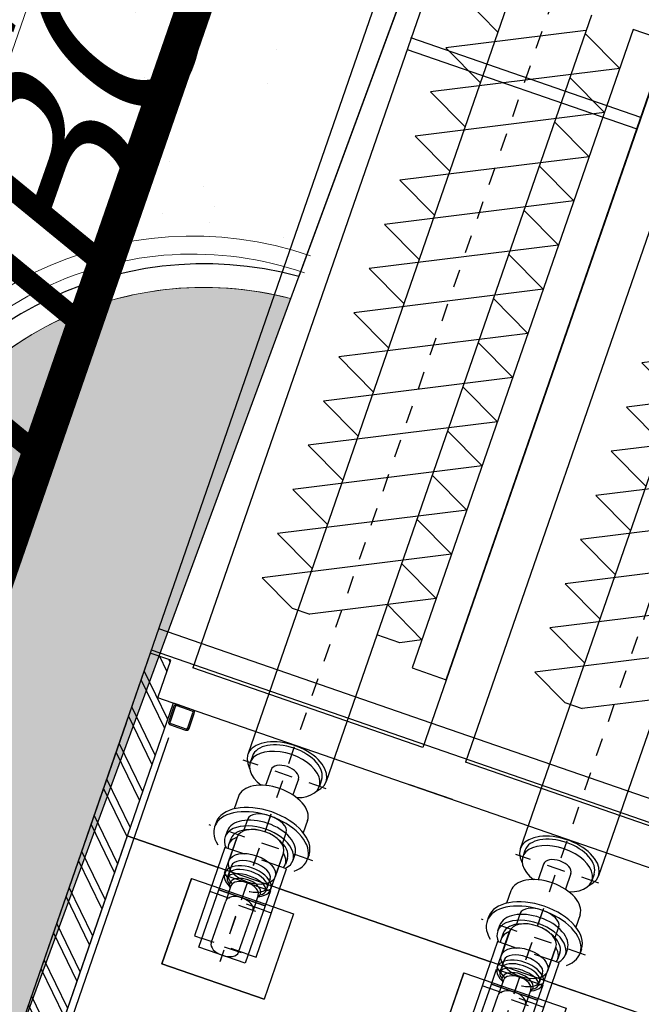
# Model space of a CAD drawing. Header units: metres. Extents: x 128615 to 129083, y 455669 to 456034.
# Tile 133 of 158: x 128834.44 to 128837.89, y 455865.96 to 455871.42. Entities that reach past the tile are written whole.
import ezdxf
from ezdxf.lldxf.tags import DXFTag

# ---------------------------------------------------------------- set-up
doc = ezdxf.new("R2010")
doc.units = ezdxf.units.M
for name, pattern in [('DASHED', [19.049999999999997, 12.7, -6.35]), ('Tauw_Center2', [6.4990000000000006, 4, -0.833, 0.833, -0.833]), ('Tauw_HIDDEN3', [2.8, 2, -0.8])]:
    doc.linetypes.add(name, pattern=pattern)
for name, color, linetype, lineweight in [('B-CO-BC-BETONVORM-G', 50, 'Continuous', 18), ('B-XX-GR-HAAG-G', 90, 'GR-HAAG1', 13), ('B-XX-VH-BESTRATING-V', 1, 'Continuous', 18), ('B-XX-VH-VERHARDING-V', 1, 'Continuous', 18), ('X-XX-AL-T25', 7, 'Continuous', 25)]:
    doc.layers.add(name, color=color, linetype=linetype, lineweight=lineweight)
for name, color, linetype in [('B-XX-GR-GRAS-G', 90, 'Continuous'), ('B-XX-GR-KRUIDEN-G', 98, 'Continuous'), ('B-XX-KL-ELEKTRA-G_HDSR', 190, 'HDSR_Elektra'), ('B-XX-OG-BEBOUWING-G', 1, 'Continuous'), ('B-XX-RI-AWZI_PROCESLEIDING-T25_HDSR', 7, 'Continuous'), ('B-XX-VH-KANTVERHARDING-G', 60, 'Continuous'), ('ME_N_A_EB00----aandrijving~-_-----', 135, 'Continuous'), ('ME_N_A_EB00----vijzel~-_-----', 135, 'Continuous'), ('ME_N_H_EB00----aandrijving~-_-----', 135, 'Tauw_HIDDEN3'), ('ME_N_N_-B00----aandrijving~C_-----', 135, 'Tauw_Center2'), ('ME_N_N_-B00----vijzel~C_-----', 135, 'Tauw_Center2'), ('ZU_N_D_EB00--F-METSELWERK~-_-----', 7, 'Continuous')]:
    doc.layers.add(name, color=color, linetype=linetype)
doc.styles.get("Standard").update_dxf_attribs({"font": 'arial.ttf'})
doc.styles.add('tcb_isocp', font='tcb_isocp.shx')
doc.linetypes.add('GR-HAAG1', pattern='A,6,[176,NLCS.SHX,S=0.125,R=0,X=0,Y=0],-2', length=8)
tags = doc.linetypes.add('HDSR_Elektra', pattern='A,25,-2,["E",Standard,S=1.5,R=0,X=0,Y=-0.75],-4', length=31).pattern_tags.tags
tags[6] = DXFTag(74, 10)

# ---------------------------------------------------------------- blocks, each defined once
blk = doc.blocks.new('A$C5FFD7D3A')
at = {"layer": 'ME_N_A_EB00----aandrijving~-_-----'}
for p, q in [((-378.0176240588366, -1688.697448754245), (-237.2719112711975, -1688.697448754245)), ((217.3434344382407, -1643.459353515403), (-301.5297674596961, -1643.459353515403)), ((-301.5297674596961, -1643.459353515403), (-301.5297674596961, -1688.697448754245)), ((-156.4222888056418, -1688.697448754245), (-67.48578113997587, -1688.697448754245)), ((-156.4222888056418, -1960.126020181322), (-156.4222888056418, -1688.697448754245)), ((-67.48578113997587, -1688.697448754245), (-67.48578113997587, -1960.126020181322)), ((-67.48578113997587, -1688.697448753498), (269.8317897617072, -1688.697448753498)), ((-67.48578113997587, -1960.12602018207), (-67.48578113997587, -1688.697448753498)), ((-42.13162010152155, -1688.697448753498), (-42.09316651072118, -1643.459353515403)), ((217.3434344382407, -1688.697448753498), (217.3434344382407, -1643.459353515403)), ((269.8317897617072, -1688.697448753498), (269.8317897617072, -1960.12602018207)), ((-492.0225533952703, -1711.316496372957), (-421.0362957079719, -1711.316496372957)), ((-218.0267259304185, -1711.316496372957), (-166.5310254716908, -1711.316496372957)), ((-492.0225533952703, -1937.506972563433), (-421.0362957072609, -1937.506972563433)), ((-378.0176240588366, -1960.126020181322), (-237.2719112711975, -1960.126020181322)), ((-301.5297674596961, -1960.126020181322), (-301.5297674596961, -2005.364115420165)), ((-218.0267259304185, -1937.506972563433), (-166.5310254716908, -1937.506972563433)), ((-67.48578113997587, -1960.126020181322), (-156.4222888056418, -1960.126020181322)), ((269.8317897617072, -1960.12602018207), (-67.48578113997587, -1960.12602018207)), ((-42.13162010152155, -1960.12602018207), (-42.09316651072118, -2005.364115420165)), ((217.3434344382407, -2005.364115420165), (217.3434344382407, -1960.12602018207)), ((-301.5297674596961, -2005.364115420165), (217.3434344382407, -2005.364115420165))]:
    blk.add_line(p, q, dxfattribs=at)
for centre, major_axis, ratio in [((-378.0176240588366, -1824.411734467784), (0, -135.7142857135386), 0.573437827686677), ((-492.0225533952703, -1824.411734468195), (0, -113.0952380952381), 0.4919922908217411), ((-218.0267259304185, -1824.411734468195), (0, -113.0952380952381), 0.4919922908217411), ((-166.5310254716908, -1824.411734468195), (0, -113.0952380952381), 0.4919922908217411)]:
    blk.add_ellipse(centre, major_axis=major_axis, ratio=ratio, start_param=3.141592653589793, end_param=6.283185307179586, dxfattribs=at)
blk.add_ellipse((-237.2719112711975, -1824.411734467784), major_axis=(0, 135.714285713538), ratio=0.5734378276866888, dxfattribs=at)
at = {"layer": 'ME_N_A_EB00----aandrijving~-_-----', "extrusion": (0, 0, -1)}
for major_axis, ratio, start_param, end_param in [((1.517552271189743e-11, 113.0952380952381), 0.4919922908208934, -2.726707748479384e-13, 0.1826891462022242), ((-1.573135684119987e-11, 113.0952380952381), 0.4919922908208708, 2.958903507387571, 3.141592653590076)]:
    blk.add_ellipse((-166.5310254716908, -1824.411734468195), major_axis=major_axis, ratio=ratio, start_param=start_param, end_param=end_param, dxfattribs=at)
at = {"layer": 'ME_N_A_EB00----vijzel~-_-----'}
for p, q in [((-5223.65541774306, -1594.602210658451), (-5103.125608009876, -1349.411734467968)), ((-5103.125608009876, -1349.411734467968), (-4636.128190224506, -2299.411734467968)), ((-4964.257270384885, -1594.602210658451), (-4843.727460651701, -1349.411734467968)), ((-4843.727460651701, -1349.411734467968), (-4376.730042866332, -2299.411734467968)), ((-4704.859123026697, -1594.602210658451), (-4584.329313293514, -1349.411734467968)), ((-4584.329313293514, -1349.411734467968), (-4117.331895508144, -2299.41173446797)), ((-4445.460975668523, -1594.602210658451), (-4324.93116593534, -1349.411734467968)), ((-4324.93116593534, -1349.411734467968), (-3857.933748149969, -2299.41173446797)), ((-4186.062828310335, -1594.602210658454), (-4065.533018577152, -1349.411734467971)), ((-4065.533018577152, -1349.411734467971), (-3598.535600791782, -2299.411734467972)), ((-3926.664680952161, -1594.602210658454), (-3806.134871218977, -1349.411734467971)), ((-3806.134871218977, -1349.411734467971), (-3339.137453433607, -2299.411734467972)), ((-3667.266533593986, -1594.602210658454), (-3546.736723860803, -1349.411734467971)), ((-3546.736723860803, -1349.411734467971), (-3079.739306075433, -2299.411734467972)), ((-3407.868386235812, -1594.602210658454), (-3287.338576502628, -1349.411734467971)), ((-3287.338576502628, -1349.411734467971), (-2820.341158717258, -2299.411734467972)), ((-3148.470238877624, -1594.602210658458), (-3027.940429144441, -1349.411734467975)), ((-3027.940429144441, -1349.411734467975), (-2560.943011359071, -2299.411734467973)), ((-2889.07209151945, -1594.602210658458), (-2768.542281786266, -1349.411734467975)), ((-2768.542281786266, -1349.411734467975), (-2301.544864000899, -2299.411734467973)), ((-2629.673944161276, -1594.602210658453), (-2509.144134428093, -1349.41173446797)), ((-2509.144134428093, -1349.41173446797), (-2042.146716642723, -2299.41173446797)), ((-2370.275796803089, -1594.602210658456), (-2249.745987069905, -1349.411734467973)), ((-2249.745987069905, -1349.411734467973), (-1782.748569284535, -2299.411734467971)), ((-2110.877649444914, -1594.602210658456), (-1990.347839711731, -1349.411734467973)), ((-1990.347839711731, -1349.411734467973), (-1678.349093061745, -1984.102201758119)), ((-1869.818029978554, -1594.602210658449), (-1747.222791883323, -1349.41173446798)), ((-1747.222791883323, -1349.41173446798), (-1691.96180524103, -1459.933707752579)), ((-1691.96180524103, -1459.933707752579), (-1691.96180524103, -1594.602210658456)), ((-415.4295346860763, -1550.98294676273), (-390.761819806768, -1550.98294676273)), ((-5331.714444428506, -1594.602210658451), (-830.1898692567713, -1594.602210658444)), ((-5241.238253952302, -1596.139493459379), (-4895.526337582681, -2299.411734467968)), ((-830.1898692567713, -1620.766294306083), (-792.2566484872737, -1620.766294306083)), ((-592.4913488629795, -1621.248708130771), (-520.2862921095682, -1621.248708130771)), ((-390.761819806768, -1625.356812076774), (-356.3940225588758, -1625.356812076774)), ((-164.6547730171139, -1688.697448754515), (-377.9018956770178, -1688.697448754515)), ((-356.3940225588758, -1657.373211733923), (-321.5395914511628, -1657.373211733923)), ((-164.6547730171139, -1688.697448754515), (-146.2232511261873, -1711.316496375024)), ((-792.2566484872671, -1744.079807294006), (-699.4690377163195, -1743.85573421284)), ((-110.3466191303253, -1743.597393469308), (-21.41011146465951, -1743.597393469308)), ((223.7561200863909, -1743.597393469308), (-21.41011146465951, -1743.597393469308)), ((-792.2566484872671, -1904.743661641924), (-699.524456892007, -1904.743661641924)), ((-110.3466191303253, -1904.261247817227), (-21.41011146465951, -1904.261247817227)), ((223.7561200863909, -1904.261247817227), (-21.41011146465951, -1904.261247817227)), ((-164.6547730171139, -1960.126020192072), (-377.9018956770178, -1960.126020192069)), ((-164.6547730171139, -1960.126020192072), (-146.2232511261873, -1937.506972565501)), ((-1678.349093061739, -2087.034751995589), (-1678.349093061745, -1984.102201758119)), ((-356.3940225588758, -1990.485429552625), (-321.5395914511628, -1990.967843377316)), ((-5331.714444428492, -2054.221258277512), (-830.1898692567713, -2054.221258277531)), ((-5195.060421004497, -2299.41173446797), (-5072.465182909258, -2054.221258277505)), ((-4895.526337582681, -2299.411734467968), (-4774.99652784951, -2054.221258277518)), ((-4636.128190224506, -2299.411734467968), (-4515.598380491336, -2054.221258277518)), ((-4376.730042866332, -2299.411734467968), (-4256.200233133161, -2054.221258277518)), ((-4117.331895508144, -2299.41173446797), (-3996.802085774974, -2054.221258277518)), ((-3857.933748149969, -2299.41173446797), (-3737.403938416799, -2054.221258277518)), ((-3598.535600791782, -2299.411734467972), (-3478.005791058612, -2054.221258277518)), ((-3339.137453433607, -2299.411734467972), (-3218.607643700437, -2054.221258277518)), ((-3079.739306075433, -2299.411734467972), (-2959.209496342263, -2054.221258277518)), ((-2820.341158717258, -2299.411734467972), (-2699.811348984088, -2054.221258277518)), ((-2560.943011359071, -2299.411734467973), (-2440.413201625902, -2054.221258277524)), ((-2301.544864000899, -2299.411734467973), (-2181.015054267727, -2054.221258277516)), ((-2042.146716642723, -2299.41173446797), (-1921.616906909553, -2054.221258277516)), ((-830.1898692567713, -2027.092346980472), (-792.2566484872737, -2027.092346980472)), ((-592.4913488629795, -2027.574760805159), (-519.6694701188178, -2027.574760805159)), ((-390.761819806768, -2023.466656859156), (-356.3940225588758, -2023.466656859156)), ((-1782.748569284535, -2299.411734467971), (-1678.349093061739, -2087.034751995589)), ((-415.4295346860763, -2096.875694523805), (-390.761819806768, -2096.875694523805))]:
    blk.add_line(p, q, dxfattribs=at)
for centre, major_axis, ratio, start_param, end_param in [((-390.761819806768, -1823.929320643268), (-1.657759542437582e-11, 272.946373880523), 0.5735764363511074, -0.6064697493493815, 3.748062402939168), ((-830.1898692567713, -1824.411734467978), (-6.058611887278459e-12, 229.8095238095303), 0.5735764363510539, -0.5435866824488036, 3.699767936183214), ((-415.4295346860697, -1823.929320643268), (8.324692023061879e-12, -272.9463738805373), 0.5735764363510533, 3.141592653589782, 6.283185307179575), ((-830.1898692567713, -1823.929320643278), (0, -203.1630263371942), 0.5735764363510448, 3.141592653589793, 6.283185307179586), ((-792.2566484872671, -1823.929320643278), (-2.291034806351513e-12, 203.1630263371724), 0.573576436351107, -1.031086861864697, 4.169909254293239), ((-592.4913488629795, -1824.411734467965), (0, -203.1630263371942), 0.5735764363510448, 3.141592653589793, 6.283185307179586), ((-390.761819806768, -1824.411734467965), (-1.282295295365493e-11, 199.054922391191), 0.5735764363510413, -1.123545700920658e-13, 1.570796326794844), ((-356.3940225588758, -1824.411734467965), (8.521566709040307e-12, 199.0549223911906), 0.5735764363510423, -0.501264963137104, 1.570796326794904), ((-377.9018956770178, -1824.411734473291), (0, -135.7142857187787), 0.5735764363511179, 3.141592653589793, 6.283185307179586), ((-356.3940225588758, -1823.929320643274), (5.138933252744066e-12, 166.556108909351), 0.5735764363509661, -8.415490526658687e-14, 1.045903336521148), ((-321.5395914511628, -1824.411734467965), (2.357359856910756e-11, 166.5561089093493), 0.5735764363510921, -0.2110178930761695, 0.6183669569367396), ((-164.6547730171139, -1824.411734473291), (-3.806955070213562e-12, 135.7142857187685), 0.5735764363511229, -0.8992071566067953, 4.033312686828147), ((-792.2566484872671, -1824.411734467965), (0, -80.33192717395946), 0.5735764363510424, 3.141592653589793, 6.283185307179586), ((-146.2232511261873, -1824.411734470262), (5.692255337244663e-12, 113.0952380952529), 0.4399999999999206, -0.6598227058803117, 3.79224408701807), ((-121.4537714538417, -1824.693695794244), (-6.761437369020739e-14, 90.19422915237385), 0.5735764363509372, -0.4530195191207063, 3.631917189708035), ((-110.3466191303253, -1823.929320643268), (0, -80.33192717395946), 0.5735764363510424, 3.141592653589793, 6.283185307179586), ((-21.41011146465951, -1823.929320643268), (0, -80.33192717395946), 0.5735764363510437, 3.141592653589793, 6.283185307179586), ((223.7561200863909, -1823.929320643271), (0, 80.33192717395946), 0.5735764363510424, 3.141592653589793, 6.283185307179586), ((-390.761819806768, -1824.411734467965), (8.798180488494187e-12, 199.054922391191), 0.5735764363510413, 1.570796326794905, 3.141592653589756), ((-356.3940225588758, -1824.411734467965), (1.177511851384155e-11, 199.0549223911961), 0.5735764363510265, 1.570796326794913, 3.642857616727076), ((-356.3940225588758, -1823.929320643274), (1.344284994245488e-11, 166.556108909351), 0.5735764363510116, 2.121418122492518, 3.141592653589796), ((-321.5395914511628, -1824.411734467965), (9.534080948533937e-12, 166.5561089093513), 0.5735764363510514, 2.523225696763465, 3.352610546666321)]:
    blk.add_ellipse(centre, major_axis=major_axis, ratio=ratio, start_param=start_param, end_param=end_param, dxfattribs=at)
at = {"layer": 'ME_N_H_EB00----aandrijving~-_-----'}
blk.add_line((-301.5297674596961, -1688.697448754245), (-301.5297674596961, -1960.126020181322), dxfattribs=at)
at = {"layer": 'ME_N_H_EB00----aandrijving~-_-----', "extrusion": (0, 0, -1)}
blk.add_ellipse((-166.5310254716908, -1824.411734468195), major_axis=(1.107901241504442e-16, 113.0952380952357), ratio=0.4919922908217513, start_param=0.1826891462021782, end_param=2.958903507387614, dxfattribs=at)
at = {"layer": 'ME_N_N_-B00----aandrijving~C_-----'}
for p, q in [((-42.13162010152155, -1688.697448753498), (-42.13162010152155, -1960.12602018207)), ((217.3434344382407, -1688.697448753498), (217.3434344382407, -1960.12602018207)), ((-559.3239554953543, -1824.411734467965), (305.0450327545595, -1824.411734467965))]:
    blk.add_line(p, q, dxfattribs=at)
at = {"layer": 'ME_N_N_-B00----vijzel~C_-----'}
for p, q in [((-390.761819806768, -1519.609160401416), (-390.761819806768, -2129.214308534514)), ((-792.2566484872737, -1580.53546504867), (-792.2566484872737, -2068.288003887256)), ((-21.41011146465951, -1726.235109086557), (-21.41011146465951, -1922.588359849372)), ((222.0100205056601, -1726.235109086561), (222.0100205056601, -1922.588359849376)), ((-5954.76730772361, -1824.411734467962), (307.3109158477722, -1824.411734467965))]:
    blk.add_line(p, q, dxfattribs=at)
blk = doc.blocks.new('A$C771F1ADE')
at = {"layer": 'ZU_N_D_EB00--F-METSELWERK~-_-----'}
h = blk.add_hatch(dxfattribs=at)
h.set_pattern_fill('10300013,O', color=256, scale=75000, angle=180)
h.set_pattern_definition([(315, (-1759.999999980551, -8817.53175473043), (106.0660171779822, 106.0660171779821), []), (315, (-1706.967499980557, -8817.53175473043), (106.0660171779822, 106.0660171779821), [])])
h.paths.add_polyline_path([(-2524.999999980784, -10242.53175473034), (-994.9999999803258, -10242.53175473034), (-994.9999999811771, -10127.53175473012), (-1036.99999998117, -10127.53175473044), (-1036.999999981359, -10032.5317547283), (-2314.999999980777, -10032.5317547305), (-2314.999999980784, -7612.531754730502), (-2404.999999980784, -7612.531754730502), (-2404.999999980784, -7392.531754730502), (-2524.999999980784, -7392.531754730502)])
for p, q in [((-2275.000000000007, -2000.000000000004), (-2275.000000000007, -7392.531754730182)), ((-925.0000000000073, -2000.000000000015), (-925.0000000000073, -7392.531754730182)), ((-675.0000000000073, -2000.000000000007), (-675.0000000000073, -7392.531754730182)), ((-2275.000000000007, -3760.106958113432), (-925.0000000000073, -3760.106958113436)), ((-925.0000000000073, -7249.999999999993), (-2525.000000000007, -7249.999999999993)), ((674.9999999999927, -7249.999999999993), (-925.0000000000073, -7249.999999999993)), ((-2525.000000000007, -7382.531754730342), (-2525.000000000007, -10242.53175473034)), ((-2405.000000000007, -7392.531754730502), (-2525.000000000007, -7392.531754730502)), ((-2404.999999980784, -7392.531754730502), (-2524.999999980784, -7392.531754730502)), ((-2524.999999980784, -7392.531754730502), (-2524.999999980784, -10242.5317547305)), ((-2405.000000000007, -7612.531754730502), (-2405.000000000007, -7392.531754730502)), ((-2404.999999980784, -7612.531754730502), (-2404.999999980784, -7392.531754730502)), ((-925.0000000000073, -7392.531754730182), (-2275.000000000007, -7392.531754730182)), ((674.9999999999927, -7392.531754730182), (-675.0000000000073, -7392.531754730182)), ((-2275.000000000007, -7612.531754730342), (-2405.000000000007, -7612.531754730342)), ((-2314.999999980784, -7612.531754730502), (-2404.999999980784, -7612.531754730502)), ((-2314.999999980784, -7612.531754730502), (-2314.999999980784, -10032.5317547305)), ((-2275.000000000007, -7612.531754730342), (-2305.000000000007, -7612.531754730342)), ((2274.999999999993, -7612.531754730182), (-2275.000000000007, -7612.531754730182)), ((-675.0000000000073, -7612.531754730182), (-925.0000000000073, -7612.531754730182)), ((-2525.000000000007, -7803.417097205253), (-2525.000000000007, -10000)), ((-2275.000000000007, -7803.417097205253), (-2275.000000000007, -9750)), ((-2314.999999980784, -8393.097998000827), (-1780.952380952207, -8393.097998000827)), ((-1419.047619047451, -8393.097998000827), (-1780.952380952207, -8393.097998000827)), ((-1419.047619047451, -8393.097998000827), (-180.952380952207, -8393.097998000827)), ((180.952380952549, -8393.097998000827), (-180.952380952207, -8393.097998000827)), ((180.952380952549, -8393.097998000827), (1419.047619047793, -8393.097998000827)), ((-1899.999999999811, -8500.000000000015), (-1780.952380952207, -8500.000000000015)), ((-1899.999999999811, -8500.000000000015), (-1899.999999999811, -9000.000000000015)), ((-1780.952380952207, -8500.000000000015), (-1419.047619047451, -8500.000000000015)), ((-1419.047619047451, -8500.000000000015), (-1299.999999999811, -8500.000000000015)), ((-1299.999999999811, -8500.000000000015), (-1299.999999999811, -9000.000000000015)), ((-299.9999999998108, -8500.000000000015), (-180.952380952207, -8500.000000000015)), ((-299.9999999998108, -8500.000000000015), (-299.9999999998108, -9000.000000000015)), ((-180.952380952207, -8500.000000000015), (180.952380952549, -8500.000000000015)), ((180.952380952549, -8500.000000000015), (300.0000000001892, -8500.000000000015)), ((-1899.999999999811, -9000.000000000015), (-1299.999999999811, -9000.000000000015))]:
    blk.add_line(p, q, dxfattribs=at)
for points in [[(-2525.000000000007, -1275.000000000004), (-2525.000000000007, -7392.531754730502)], [(-925.0000000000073, -3693.119660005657), (-2275.000000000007, -3693.119660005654)], [(2274.999999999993, -7375), (-2525.000000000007, -7375)], [(1419.047619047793, -8393.097998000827), (180.952380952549, -8393.097998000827), (-180.952380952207, -8393.097998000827), (-1419.047619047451, -8393.097998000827), (-1780.952380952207, -8393.097998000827), (-2314.999999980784, -8393.097998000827), (-2314.999999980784, -10032.5317547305)]]:
    blk.add_lwpolyline(points, dxfattribs=at)
for points in [[(-1125.000000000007, -3244.618814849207), (-1125.000000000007, -6994.618814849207), (-925.0000000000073, -6994.618814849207), (-925.0000000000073, -3244.618814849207)], [(-1299.999999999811, -9000), (-1899.999999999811, -9000), (-1899.999999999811, -8500.000000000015), (-1780.952380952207, -8500.000000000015), (-1419.047619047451, -8500.000000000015), (-1299.999999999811, -8500.000000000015)], [(300.0000000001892, -9000), (-299.9999999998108, -9000.000000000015), (-299.9999999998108, -8500.000000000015), (-180.952380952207, -8500.000000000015), (180.952380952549, -8500.000000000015), (300.0000000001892, -8500.000000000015)]]:
    blk.add_lwpolyline(points, close=True, dxfattribs=at)
for points in [[(-2244.999999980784, -7732.531754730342), (-2200.999999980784, -7732.531754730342, 0.414213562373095), (-2184.999999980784, -7716.531754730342), (-2184.999999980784, -7628.531754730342, 0.414213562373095), (-2200.999999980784, -7612.531754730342), (-2288.999999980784, -7612.531754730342, 0.4142135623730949), (-2304.999999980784, -7628.531754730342), (-2304.999999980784, -7716.531754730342, 0.414213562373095), (-2288.999999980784, -7732.531754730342)], [(-2244.999999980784, -7724.531754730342), (-2200.999999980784, -7724.531754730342, 0.4142135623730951), (-2192.999999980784, -7716.531754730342), (-2192.999999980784, -7628.531754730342, 0.4142135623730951), (-2200.999999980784, -7620.531754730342), (-2288.999999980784, -7620.531754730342, 0.4142135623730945), (-2296.999999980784, -7628.531754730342), (-2296.999999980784, -7716.531754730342, 0.4142135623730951), (-2288.999999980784, -7724.531754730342)]]:
    blk.add_lwpolyline(points, format="xyb", close=True, dxfattribs=at)
at = {"layer": 'ZU_N_D_EB00--F-METSELWERK~-_-----', "rotation": 270}
for p in [(224.4117344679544, -8576.911652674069), (1824.411734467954, -8576.911652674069)]:
    blk.add_blockref('A$C5FFD7D3A', p, dxfattribs=at)

msp = doc.modelspace()

# ---------------------------------------------------------------- hatches: boundary and pattern name
at = {"layer": 'B-XX-GR-GRAS-G'}
h = msp.add_hatch(dxfattribs=at)
h.set_pattern_fill('CROSS', color=256, scale=0.09999999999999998, angle=-116.5632943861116, style=0)
h.set_pattern_definition([(340.9065815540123, (128738.9979208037, 455858.1422880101), (0.8077808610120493, 0.3923519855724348), [0.3174999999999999, -0.9525]), (70.90658155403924, (128739.0960088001, 455857.9403427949), (-0.3923519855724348, 0.8077808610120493), [0.3174999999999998, -0.9524999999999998])])
h.paths.add_polyline_path([(128845.8675353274, 455784.6485665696), (128847.5685110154, 455784.0597697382), (128847.7647766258, 455784.6267616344), (128846.0638009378, 455785.2155584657)])
h.paths.add_polyline_path([(128967.1055860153, 455860.4144094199), (128969.4210054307, 455866.8918425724), (128880.9006920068, 455904.409712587), (128810.0577815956, 455927.1027515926), (128808.0815679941, 455921.3936663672), (128811.5859768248, 455919.9881814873), (128842.9440111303, 455909.6012506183), (128874.3253125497, 455899.2845629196), (128897.3942134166, 455890.0887698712), (128932.249899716, 455875.2515896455), (128958.9784740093, 455863.874893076)])
edge = h.paths.add_edge_path()
edge.add_line((128984.0843231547, 455804.1850891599), (128953.5143684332, 455822.3927003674))
edge.add_line((128953.5143684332, 455822.3927003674), (128931.0817976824, 455759.6371250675))
edge.add_line((128931.0817976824, 455759.6371250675), (128923.691293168, 455762.2048782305))
edge.add_line((128923.691293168, 455762.2048782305), (128914.0269830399, 455765.5502024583))
edge.add_line((128914.0269830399, 455765.5502024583), (128897.845598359, 455770.6508317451))
edge.add_line((128897.845598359, 455770.6508317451), (128884.7246261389, 455774.2573768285))
edge.add_line((128884.7246261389, 455774.2573768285), (128872.548293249, 455777.8537726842))
edge.add_line((128872.548293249, 455777.8537726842), (128866.079626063, 455781.0475949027))
edge.add_line((128866.079626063, 455781.0475949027), (128866.0212588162, 455781.0678178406))
edge.add_line((128866.0212588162, 455781.0678178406), (128863.5642032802, 455773.7248399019))
edge.add_line((128863.5642032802, 455773.7248399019), (128871.5285838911, 455771.3053608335))
edge.add_line((128871.5285838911, 455771.3053608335), (128871.6722959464, 455771.410655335))
edge.add_arc((128873.3846396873, 455770.369334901), 2.004113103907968, 78.24944847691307, 148.6951358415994, ccw=False)
edge.add_line((128873.7927796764, 455772.3314488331), (128875.0821999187, 455772.0165345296))
edge.add_line((128875.0821999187, 455772.0165345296), (128927.2955738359, 455757.61301808))
edge.add_line((128927.2955738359, 455757.61301808), (128956.895554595, 455749.1705929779))
edge.add_line((128956.895554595, 455749.1705929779), (128984.0843231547, 455804.1850891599))
h = msp.add_hatch(dxfattribs=at)
h.set_pattern_fill('AR-SAND', color=256, scale=0.01999999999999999, angle=-116.5632943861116, style=0)
h.set_pattern_definition([(18.40658155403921, (128738.9979208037, 455858.1422880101), (0.2899431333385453, 0.935445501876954), [0, -0.7721600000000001, 0, -0.8636, 0, -0.8255]), (348.4065815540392, (128738.9979208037, 455858.1422880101), (1.318547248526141, 1.060693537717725), [0, -0.4165599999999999, 0, -0.6959599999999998, 0, -0.2666999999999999]), (308.4065815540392, (128738.4074554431, 455858.3466790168), (1.495894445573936, -0.5147657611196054), [0, -0.2539999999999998, 0, -0.9143999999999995, 0, -1.193799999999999]), (298.4065815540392, (128738.4074554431, 455858.3466790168), (1.588945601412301, -0.07820251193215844), [0, -0.1269999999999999, 0, -0.5994399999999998, 0, -0.6857999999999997])])
edge = h.paths.add_edge_path()
edge.add_line((128834.1258370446, 455875.9994695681), (128837.7393389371, 455874.7486471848))
edge.add_line((128837.7393389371, 455874.7486471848), (128835.9889115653, 455869.9971296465))
edge.add_arc((128835.4637451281, 455868.0643834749), 2.002824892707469, 74.79859414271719, 160.9001298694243)
edge.add_line((128833.571176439, 455868.7197393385), (128833.1221265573, 455867.4722913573))
edge.add_line((128833.1221265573, 455867.4722913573), (128830.1609940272, 455868.5113179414))
edge.add_line((128830.1609940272, 455868.5113179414), (128828.8525096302, 455871.2937297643))
edge.add_arc((128817.5916042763, 455889.2204382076), 21.17014088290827, 302.1355420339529, 321.3537545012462)
at = {"layer": 'B-XX-GR-HAAG-G'}
h = msp.add_hatch(dxfattribs=at)
h.set_pattern_fill('ANGLE', color=256, scale=0.03999999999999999, angle=-19.09341844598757, style=0)
h.set_pattern_definition([(78.37645749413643, (128738.9979208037, 455858.1422880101), (-0.2736702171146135, 0.05629362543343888), [0.2032, -0.07619999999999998]), (168.3764574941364, (128738.9979208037, 455858.1422880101), (-0.0562936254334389, -0.2736702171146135), [0.2031999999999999, -0.07619999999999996])])
edge = h.paths.add_edge_path()
edge.add_line((128824.0560011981, 455861.2439628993), (128824.3251972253, 455861.9975444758))
edge.add_line((128824.3251972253, 455861.9975444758), (128807.412816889, 455867.9094233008))
edge.add_line((128807.412816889, 455867.9094233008), (128807.5844640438, 455867.0019485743))
edge.add_line((128807.5844640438, 455867.0019485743), (128824.0565718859, 455861.2437634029))
edge.add_line((128911.0524530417, 455830.6925610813), (128923.8730139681, 455826.2243651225))
edge.add_line((128923.8730139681, 455826.2243651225), (128926.9522502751, 455825.1512758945))
edge.add_line((128926.9522502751, 455825.1512758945), (128927.2239480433, 455825.9444302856))
edge.add_line((128927.2239480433, 455825.9444302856), (128912.031396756, 455831.2301135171))
edge.add_line((128912.031396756, 455831.2301135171), (128911.0523500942, 455830.6922639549))
at = {"layer": 'B-XX-GR-KRUIDEN-G'}
h = msp.add_hatch(dxfattribs=at)
h.set_pattern_fill('SWAMP', color=256, scale=0.2, angle=-116.5632943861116, style=0)
h.set_pattern_definition([(340.9065815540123, (128738.9979208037, 455858.1422880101), (3.839350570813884, 3.326515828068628), [0.6349999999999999, -4.444999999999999]), (70.90658155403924, (128739.2979540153, 455858.0384307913), (-0.9611808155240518, 4.988231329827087), [0.3174999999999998, -8.481319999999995]), (70.90658155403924, (128739.3729632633, 455858.0124661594), (-0.9611808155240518, 4.988231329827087), [0.2539999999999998, -8.544819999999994]), (70.90658155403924, (128739.2229447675, 455858.0643954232), (-0.9611808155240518, 4.988231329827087), [0.2539999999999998, -8.544819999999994]), (40.90658155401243, (128739.4479706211, 455857.9865021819), (-0.9611719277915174, 4.988233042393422), [0.2032, -4.876799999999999]), (100.9065815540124, (128739.1479374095, 455858.0903594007), (-4.8005224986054, 1.661717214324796), [0.2032, -4.8768])])
edge = h.paths.add_edge_path()
edge.add_line((128948.4118116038, 455833.4579504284), (128948.6455033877, 455826.0782791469))
edge.add_line((128948.6455033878, 455826.0782791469), (128943.9095911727, 455812.3966981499))
edge.add_line((128943.9095911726, 455812.3966981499), (128941.3888850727, 455813.2785094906))
edge.add_line((128941.3888850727, 455813.2785094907), (128942.1339618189, 455815.4309623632))
edge.add_arc((128932.745274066, 455818.888458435), 10.00508554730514, -20.21683048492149, 71.17534409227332)
edge.add_line((128935.9736453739, 455828.358376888), (128892.1860483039, 455843.579290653))
edge.add_arc((128893.6952972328, 455847.9211051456), 4.596649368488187, -157.04283936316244, -109.16785423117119, ccw=False)
edge.add_arc((128894.4307678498, 455848.232645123), 5.395382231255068, 162.5112662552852, 202.9571606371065, ccw=False)
edge.add_line((128889.2847814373, 455849.8540560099), (128901.8557516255, 455885.6735668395))
edge.add_line((128901.8557516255, 455885.6735668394), (128887.2242848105, 455890.7225570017))
edge.add_line((128887.2242848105, 455890.7225570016), (128887.1817624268, 455890.5997140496))
edge.add_line((128887.1817624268, 455890.5997140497), (128874.5146120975, 455895.1035688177))
edge.add_line((128874.5146120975, 455895.1035688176), (128873.5283828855, 455892.2544503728))
edge.add_arc((128867.280722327, 455871.995513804), 21.20041917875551, 72.86074229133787, 176.4358647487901)
edge.add_line((128846.121308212, 455873.313454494), (128835.0103701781, 455877.1887525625))
edge.add_arc((128817.5916042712, 455889.2204382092), 21.17014088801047, -34.63404912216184, -24.22743715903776)
edge.add_line((128836.8971577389, 455880.5330640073), (128837.0847450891, 455880.5150973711))
edge.add_line((128837.0847450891, 455880.5150973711), (128838.2442237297, 455883.7950644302))
edge.add_line((128838.2442237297, 455883.7950644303), (128838.0851409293, 455883.9110295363))
edge.add_arc((128817.5916042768, 455889.2204382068), 21.17014088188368, -14.52468191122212, 21.05836036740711)
edge.add_line((128837.3478955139, 455896.8272655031), (128838.4437976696, 455897.45125095))
edge.add_line((128838.4437976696, 455897.45125095), (128836.9196742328, 455900.519436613))
edge.add_line((128836.9196742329, 455900.519436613), (128835.8290882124, 455899.9707426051))
edge.add_arc((128817.5916042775, 455889.2204382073), 21.17014088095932, 30.51773535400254, 65.7725628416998)
edge.add_line((128826.2789784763, 455908.5259916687), (128826.2969451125, 455908.713579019))
edge.add_line((128826.2969451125, 455908.7135790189), (128823.0169780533, 455909.8730576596))
edge.add_line((128823.0169780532, 455909.8730576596), (128822.9010129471, 455909.7139748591))
edge.add_arc((128817.591604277, 455889.2204382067), 21.17014088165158, 75.47531808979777, 155.5873596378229)
edge.add_line((128798.3142327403, 455897.9701702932), (128798.1176121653, 455897.9799474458))
edge.add_line((128798.1176121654, 455897.9799474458), (128797.7211869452, 455896.8585281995))
edge.add_line((128797.7211869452, 455896.8585281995), (128793.8072384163, 455898.2133509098))
edge.add_arc((128775.6531717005, 455909.0573338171), 21.14620778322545, -30.85117203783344, -24.45064201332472)
edge.add_line((128794.9029489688, 455900.3047239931), (128795.4902118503, 455900.2458409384))
edge.add_line((128795.4902118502, 455900.2458409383), (128796.7020683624, 455903.7467742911))
edge.add_line((128796.7020683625, 455903.746774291), (128796.1976420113, 455904.0486570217))
edge.add_arc((128775.6531716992, 455909.057333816), 21.14620778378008, -13.70124981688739, 21.18853243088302)
edge.add_line((128795.3698146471, 455916.7003760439), (128797.9082227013, 455917.9559061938))
edge.add_line((128797.9082227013, 455917.9559061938), (128796.4067381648, 455921.1222890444))
edge.add_line((128796.4067381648, 455921.1222890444), (128793.8362756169, 455919.8525566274))
edge.add_arc((128775.6531717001, 455909.0573338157), 21.1462077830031, 30.69740409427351, 65.54935799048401)
edge.add_line((128784.4057815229, 455928.3071110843), (128784.4646645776, 455928.8943739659))
edge.add_line((128784.4646645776, 455928.8943739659), (128780.9637312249, 455930.1062304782))
edge.add_line((128780.9637312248, 455930.1062304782), (128780.6618484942, 455929.6018041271))
edge.add_arc((128775.6531717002, 455909.0573338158), 21.14620778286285, 76.298750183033, 155.5095457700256)
edge.add_line((128756.4094808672, 455917.8233173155), (128755.8262168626, 455917.8979581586))
edge.add_line((128755.8262168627, 455917.8979581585), (128754.6142224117, 455914.3971073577))
edge.add_line((128754.6142224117, 455914.3971073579), (128755.1121866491, 455914.0802848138))
edge.add_arc((128775.6531716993, 455909.057333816), 21.1462077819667, 166.2589379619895, 191.7043835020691)
edge.add_line((128754.9466508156, 455904.7675673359), (128751.1985842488, 455903.6584638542))
edge.add_line((128751.1985842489, 455903.6584638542), (128751.1173775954, 455903.9197317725))
edge.add_line((128751.1173775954, 455903.9197317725), (128741.4969709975, 455907.2999279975))
edge.add_line((128741.4969709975, 455907.2999279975), (128757.0495062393, 455938.2990116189))
edge.add_line((128757.0495062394, 455938.2990116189), (128795.963293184, 455925.5684809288))
edge.add_line((128795.963293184, 455925.5684809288), (128808.0815679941, 455921.3936663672))
edge.add_line((128808.0815679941, 455921.3936663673), (128811.5859768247, 455919.9881814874))
edge.add_line((128811.5859768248, 455919.9881814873), (128842.9440111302, 455909.6012506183))
edge.add_line((128842.9440111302, 455909.6012506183), (128874.3253125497, 455899.2845629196))
edge.add_line((128874.3253125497, 455899.2845629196), (128897.3942134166, 455890.0887698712))
edge.add_line((128897.3942134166, 455890.0887698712), (128932.249899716, 455875.2515896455))
edge.add_line((128932.249899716, 455875.2515896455), (128958.9784740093, 455863.874893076))
edge.add_line((128958.9784740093, 455863.8748930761), (128948.4118116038, 455833.4579504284))
h.paths.add_polyline_path([(128845.694092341, 455904.4570519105), (128848.0856081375, 455905.5477301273), (128849.2310223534, 455903.2376735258), (128848.6444501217, 455901.5319182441), (128846.8291906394, 455902.1678003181)], flags=16)
at = {"layer": 'B-XX-VH-BESTRATING-V'}
h = msp.add_hatch(dxfattribs=at)
h.set_pattern_fill('AR-B88', color=256, scale=0.001999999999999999, angle=-116.5632943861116, style=0)
h.set_pattern_definition([(340.9065815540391, (222427.2334215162, -244865.0047561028), (0.1329372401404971, 0.384042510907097), []), (70.90658155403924, (222427.2334215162, -244865.0047561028), (-0.05908401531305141, 0.4505111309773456), [0.4063999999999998, -0.4063999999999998])])
h.paths.add_polyline_path([(128848.0971045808, 455878.635931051, -0.4037405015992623), (128873.2287957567, 455891.4051268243), (128873.5244922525, 455892.2556497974, 0.4868956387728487), (128846.1151016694, 455873.2097112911), (128834.9511693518, 455877.1034928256, 0.04666700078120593), (128836.8971577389, 455880.5330640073), (128837.0847450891, 455880.5150973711), (128838.2442237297, 455883.7950644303), (128838.0851409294, 455883.9110295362, 0.156520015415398), (128837.3478955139, 455896.827265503), (128838.4437976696, 455897.45125095), (128836.9196742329, 455900.519436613), (128835.8290882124, 455899.9707426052, 0.1550531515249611), (128826.2789784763, 455908.5259916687), (128826.2969451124, 455908.7135790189), (128824.5146119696, 455909.3436393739), (128824.2202072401, 455908.4931332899), (128825.3340023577, 455908.0994032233), (128825.3205751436, 455907.9592113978, -0.1738342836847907), (128835.4657427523, 455898.7804478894), (128836.5160855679, 455899.3088947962), (128837.2594004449, 455897.8125408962), (128836.2169129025, 455897.2189686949, -0.1740133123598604), (128837.0524737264, 455883.5500615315), (128837.1721865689, 455883.4627955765), (128836.4705692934, 455881.478040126), (128836.3303774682, 455881.4914673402, -0.3844101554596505), (128811.8267057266, 455869.7873592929), (128811.7490435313, 455869.6698747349), (128810.8869354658, 455869.9746326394), (128810.5925307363, 455869.1241265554), (128812.1120620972, 455868.5869674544), (128812.2159800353, 455868.7441707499, 0.07544990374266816), (128818.5706738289, 455868.0729492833, 0.07589524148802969), (128824.8361656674, 455869.3284499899), (128826.3976501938, 455866.1488804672), (128827.2047040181, 455866.5576945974), (128826.1752094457, 455868.7079874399), (128828.4456792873, 455869.8032831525), (128829.4583531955, 455867.6595790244), (128832.7670077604, 455866.4857812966), (128833.0882556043, 455867.3781987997), (128830.0883369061, 455868.4308349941), (128828.7671010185, 455871.2403620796), (128828.8525096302, 455871.2937297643, 0.08531439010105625), (128834.1918941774, 455876.0825068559), (128837.7766362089, 455874.850374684), (128842.5594630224, 455873.1541507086), (128846.0838651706, 455871.9276488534), (128846.0810004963, 455871.8227441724, 0.1974429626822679), (128852.3271716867, 455856.9670565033), (128850.4531680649, 455851.7043292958), (128837.7009904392, 455856.1264283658), (128837.4045707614, 455855.2651000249), (128841.2029329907, 455853.9566605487), (128840.2940743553, 455851.3180823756, -0.03739428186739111), (128840.2171224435, 455851.0270438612, -0.0366327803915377), (128840.1005161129, 455850.7561483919), (128837.9778480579, 455844.5936657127, -0.02691818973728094), (128837.9180416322, 455844.3852272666, -0.02615719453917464), (128837.8387947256, 455844.1899691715), (128836.9097664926, 455841.4928350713), (128836.1198297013, 455841.7703814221), (128834.2752362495, 455836.4663716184), (128835.044899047, 455836.1989614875), (128833.9672562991, 455833.0983045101, 0.04583804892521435), (128834.7845963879, 455832.7170226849), (128835.7157441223, 455835.3939975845), (128836.2000348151, 455836.7517529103), (128835.4308187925, 455837.03347389), (128836.694533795, 455840.6411847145), (128837.4668797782, 455840.3769051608), (128841.9721584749, 455853.3663621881), (128875.616844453, 455841.6266952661), (128872.6042422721, 455832.6313486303), (128869.4363862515, 455823.6340851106), (128868.9275225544, 455823.8103949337), (128868.6019804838, 455822.8506645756), (128868.0093077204, 455821.190477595), (128868.4012366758, 455821.0537541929, 0.05439538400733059), (128869.3766180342, 455820.7581588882), (128873.2027955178, 455831.5751975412), (128875.0930636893, 455836.9640584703, -0.0412858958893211), (128875.1754991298, 455837.2859374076, -0.04334982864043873), (128875.3176973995, 455837.6044542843), (128877.0161506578, 455842.4464806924), (128860.0173804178, 455848.3648314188), (128851.3064607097, 455851.4074056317), (128853.0583824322, 455856.2732795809, 0.3272972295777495), (128877.9961818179, 455853.7020223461), (128879.4539705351, 455851.9601852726), (128881.0431873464, 455853.2495140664), (128880.1699822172, 455854.3809194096), (128882.1130744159, 455856.0401414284), (128883.0879052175, 455854.9247671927), (128883.6943496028, 455855.4497789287), (128882.3422394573, 455857.0749083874), (128882.4127906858, 455857.1464639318, 0.5271845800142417), (128875.6562547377, 455891.4715256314), (128874.8988719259, 455891.7329317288), (128874.6549034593, 455890.9093898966, -0.402981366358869), (128886.4646925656, 455865.3548980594, -1)])
h.paths.add_polyline_path([(128876.3997198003, 455841.651282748), (128877.6867014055, 455841.2057909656), (128877.8829670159, 455841.7727828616), (128876.5959854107, 455842.218274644)], flags=24)
h = msp.add_hatch(dxfattribs=at)
h.set_pattern_fill('BRICK', color=256, scale=0.03307086, angle=-116.5097316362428)
h.set_pattern_definition([(340.9065815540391, (128781.00315288, 455850.7668853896), (0.0686929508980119, 0.1984471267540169), []), (70.90658155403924, (128781.00315288, 455850.7668853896), (-0.3968942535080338, 0.1373859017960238), [0.2099999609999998, -0.2099999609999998]), (70.90658155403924, (128781.2016000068, 455850.6981924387), (-0.3968942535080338, 0.1373859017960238), [-0.2099999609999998, 0.2099999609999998])])
edge = h.paths.add_edge_path()
edge.add_line((128831.6126664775, 455838.8346340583), (128839.0652869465, 455860.4902585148))
edge.add_line((128839.0652869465, 455860.4902585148), (128836.3034510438, 455861.4412710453))
edge.add_line((128836.3034510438, 455861.4412710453), (128833.541615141, 455862.3922835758))
edge.add_arc((128834.2946828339, 455864.407557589), 2.151381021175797, 165.7586443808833, 249.5102871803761, ccw=False)
edge.add_line((128832.2094179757, 455864.936812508), (128832.7229766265, 455866.3634640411))
edge.add_line((128832.7229766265, 455866.3634640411), (128829.5305935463, 455867.4960062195))
edge.add_line((128829.5305935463, 455867.4960062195), (128825.7790093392, 455865.6897798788))
edge.add_line((128825.7790093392, 455865.6897798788), (128824.1892600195, 455861.2288345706))
edge.add_line((128824.1892600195, 455861.2288345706), (128829.3480097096, 455859.4118744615))
edge.add_arc((128828.6821113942, 455857.5376763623), 1.98897940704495, -20.160679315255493, 70.43999003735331, ccw=False)
edge.add_line((128830.5492255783, 455856.8521665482), (128825.085613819, 455841.0700632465))
edge.add_arc((128820.6003911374, 455842.5189337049), 4.713432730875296, 246.4303146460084, 342.09788309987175, ccw=False)
edge.add_line((128818.7156584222, 455838.1987218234), (128794.9887339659, 455846.4591081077))
edge.add_line((128794.9887339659, 455846.4591081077), (128740.4443933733, 455865.3829613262))
edge.add_arc((128742.7378552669, 455872.1050294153), 7.102546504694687, 156.7495911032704, 251.16118143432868, ccw=False)
edge.add_line((128736.2121179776, 455874.9087625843), (128740.8492055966, 455888.4475361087))
edge.add_arc((128747.4193090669, 455885.7839878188), 7.08948158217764, 110.50432189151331, 157.9321541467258, ccw=False)
edge.add_line((128744.936019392, 455892.4243207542), (128746.0560372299, 455895.6599412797))
edge.add_line((128746.0560372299, 455895.6599412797), (128750.9663574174, 455893.9602221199))
edge.add_line((128750.9663574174, 455893.9602221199), (128752.5278960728, 455898.5416274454))
edge.add_line((128752.5278960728, 455898.5416274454), (128752.0152830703, 455900.3559231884))
edge.add_line((128752.0152830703, 455900.3559231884), (128751.9765845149, 455900.3451798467))
edge.add_line((128751.9765845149, 455900.3451798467), (128751.0126086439, 455903.818817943))
edge.add_line((128751.0126086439, 455903.818817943), (128743.3040688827, 455906.5354959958))
edge.add_line((128743.3040688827, 455906.5354959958), (128719.892912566, 455838.9029857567))
edge.add_line((128719.892912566, 455838.9029857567), (128720.2712589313, 455838.7734198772))
edge.add_line((128720.2712589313, 455838.7734198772), (128743.5504862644, 455906.0245387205))
edge.add_line((128743.5504862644, 455906.0245387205), (128750.6829467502, 455903.5108851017))
edge.add_line((128750.6829467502, 455903.5108851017), (128752.1090925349, 455898.5527556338))
edge.add_line((128752.1090925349, 455898.5527556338), (128750.717407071, 455894.4696833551))
edge.add_line((128750.717407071, 455894.4696833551), (128745.8088863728, 455896.1687796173))
edge.add_line((128745.8088863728, 455896.1687796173), (128744.6185725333, 455892.7300809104))
edge.add_arc((128747.419309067, 455885.7839878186), 7.489481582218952, 111.9598016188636, 158.0177529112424)
edge.add_line((128740.4743136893, 455888.5874452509), (128735.6521931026, 455874.5084362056))
edge.add_arc((128742.711383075, 455872.0759849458), 7.466524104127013, 160.9871051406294, 251.273710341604)
edge.add_line((128740.3142736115, 455865.0047157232), (128794.856583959, 455846.0815660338))
edge.add_line((128794.856583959, 455846.0815660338), (128818.5714073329, 455837.8252763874))
edge.add_arc((128820.6003911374, 455842.5189337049), 5.113432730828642, 246.6220382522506, 342.0506229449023)
edge.add_line((128825.4649488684, 455840.9430934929), (128830.9260443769, 455856.717928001))
edge.add_arc((128828.6821113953, 455857.5376763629), 2.388979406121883, 339.9318582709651, 430.4537588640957)
edge.add_line((128829.4813863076, 455859.7889831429), (128824.7008226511, 455861.4727425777))
edge.add_line((128824.7008226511, 455861.4727425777), (128826.1020253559, 455865.4046131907))
edge.add_line((128826.1020253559, 455865.4046131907), (128829.4604913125, 455867.0964502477))
edge.add_line((128829.4604913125, 455867.0964502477), (128832.2105117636, 455866.120842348))
edge.add_line((128832.2105117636, 455866.120842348), (128831.8267665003, 455865.0548087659))
edge.add_arc((128834.2946828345, 455864.4075575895), 2.551381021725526, 165.3042260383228, 249.6319906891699)
edge.add_line((128833.4066780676, 455862.0156979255), (128838.5569163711, 455860.2422612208))
edge.add_line((128838.5569163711, 455860.2422612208), (128831.2322111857, 455838.9583295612))
edge.add_arc((128836.4510621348, 455837.3560573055), 5.459274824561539, 162.9326608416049, 251.688394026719)
edge.add_line((128834.7358411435, 455832.1732300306), (128868.2102711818, 455820.5590485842))
edge.add_arc((128870.243457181, 455825.3755239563), 5.22802833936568, 247.1138597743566, 340.4610631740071)
edge.add_line((128875.1704265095, 455823.6270235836), (128882.5907182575, 455844.7795449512))
edge.add_arc((128880.2053561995, 455845.6949556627), 2.55498119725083, 339.0051081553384, 400.5811834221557)
edge.add_line((128882.1458260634, 455847.357034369), (128879.1820600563, 455850.9862143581))
edge.add_line((128879.1820600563, 455850.9862143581), (128886.2461834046, 455856.9579368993))
edge.add_arc((128882.7728296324, 455860.6776088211), 5.089218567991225, 313.038728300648, 342.0620473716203)
edge.add_line((128887.6146643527, 455859.110196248), (128893.0181774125, 455874.5159597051))
edge.add_arc((128882.8722026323, 455877.7590635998), 10.65169127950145, 342.2738127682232, 419.290512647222)
edge.add_line((128888.3118646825, 455886.917043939), (128886.2148499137, 455887.872679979))
edge.add_line((128886.2148499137, 455887.872679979), (128886.1094443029, 455887.4783866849))
edge.add_line((128886.1094443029, 455887.4783866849), (128888.1745737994, 455886.5274173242))
edge.add_arc((128882.8857705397, 455877.7600346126), 10.23906438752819, -17.723255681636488, 58.900096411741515, ccw=False)
edge.add_line((128892.6388684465, 455874.6430616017), (128887.2355901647, 455859.2379771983))
edge.add_arc((128882.7728296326, 455860.677608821), 4.689218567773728, 313.1287842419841, 342.12093767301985, ccw=False)
edge.add_line((128885.978569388, 455857.2553283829), (128883.1729931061, 455854.8264816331))
edge.add_line((128883.1729931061, 455854.8264816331), (128878.5836409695, 455851.0866857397))
edge.add_line((128878.5836409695, 455851.0866857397), (128881.839104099, 455847.1002356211))
edge.add_arc((128880.2053561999, 455845.6949556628), 2.15498119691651, -21.143024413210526, 40.70070699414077, ccw=False)
edge.add_line((128882.2152704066, 455844.9176598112), (128877.8010034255, 455832.3322089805))
edge.add_line((128877.8010034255, 455832.3322089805), (128874.7932273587, 455823.7601450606))
edge.add_arc((128870.243457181, 455825.3755239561), 4.828028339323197, 246.96541338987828, 340.45278373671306, ccw=False)
edge.add_line((128868.354313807, 455820.9324400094), (128834.8638834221, 455832.552191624))
edge.add_arc((128836.4510621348, 455837.3560573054), 5.059274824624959, 163.0072479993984, 251.7166439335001, ccw=False)
at = {"layer": 'B-XX-VH-VERHARDING-V'}
h = msp.add_hatch(dxfattribs=at)
h.set_pattern_fill('AR-CONC', color=256, scale=0.002499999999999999, angle=-116.5632943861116, style=0)
h.set_pattern_definition([(30.90658155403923, (128738.9979208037, 455858.1422880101), (0.4173705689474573, -0.1866413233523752), [0.04762499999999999, -0.5238749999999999]), (335.9065815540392, (128738.9979208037, 455858.1422880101), (0.07298104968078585, 0.4801855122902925), [0.03809999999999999, -0.4190999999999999]), (81.35758155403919, (128739.0327015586, 455858.1267346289), (0.4903524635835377, 0.2935415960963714), [0.04047499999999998, -0.4452249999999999]), (27.09078155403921, (128739.0394636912, 455858.2623012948), (0.6060339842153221, -0.3210048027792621), [0.07143749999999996, -0.7858124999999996]), (77.54218155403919, (128739.0899664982, 455858.2355509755), (0.7631975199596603, 0.3903916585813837), [0.06071249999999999, -0.6678374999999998]), (332.0905815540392, (128739.0394636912, 455858.2623012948), (0.763198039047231, 0.3903903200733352), [0.05714999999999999, -0.6286499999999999]), (1.906581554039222, (128739.0890846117, 455858.2115265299), (0.2745550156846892, -0.365585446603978), [0.04762499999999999, -0.5238749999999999]), (306.9065815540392, (128739.0890846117, 455858.2115265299), (0.2966292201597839, 0.3845977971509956), [0.03809999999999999, -0.4190999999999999]), (52.35798155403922, (128739.1119640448, 455858.1810611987), (0.5711835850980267, 0.01901366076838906), [0.04047499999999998, -0.4452249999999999]), (18.40658155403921, (128738.9979208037, 455858.1422880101), (0.07644358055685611, 0.197232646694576), [0, -0.41402, 0, -0.4254500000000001, 0, -0.4206875]), (348.4065815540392, (128738.9979208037, 455858.1422880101), (0.2397842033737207, 0.1820298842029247), [0, -0.2425699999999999, 0, -0.4044949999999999, 0, -0.1603375]), (308.4065815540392, (128738.8641059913, 455858.1886083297), (0.3156433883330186, -0.1244163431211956), [0, -0.1587499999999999, 0, -0.4952999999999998, 0, -0.6572249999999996]), (298.4065815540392, (128738.804099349, 455858.2093797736), (0.3707432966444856, -0.06106687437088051), [0, -0.2063749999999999, 0, -0.3289299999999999, 0, -0.4667249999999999])])
edge = h.paths.add_edge_path()
edge.add_line((128835.9437916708, 455869.8746399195), (128833.8553170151, 455864.2049304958))
edge.add_line((128833.8553170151, 455864.2049304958), (128838.6369063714, 455862.5091465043))
edge.add_line((128838.6369063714, 455862.5091465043), (128840.7890330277, 455868.3494917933))
edge.add_arc((128840.1887806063, 455866.5025256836), 1.942057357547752, -18.005848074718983, 71.99616286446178, ccw=False)
edge.add_line((128842.0357256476, 455865.9022084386), (128840.28945196, 455861.0433446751))
edge.add_arc((128839.5356688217, 455861.311375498), 0.8000184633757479, 250.2898018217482, 340.42558933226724, ccw=False)
edge.add_line((128839.265852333, 455860.5582296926), (128833.5839397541, 455862.5152007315))
edge.add_arc((128834.2947803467, 455864.4075689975), 2.021472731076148, 207.6738350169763, 249.4120419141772, ccw=False)
edge.add_arc((128834.2947803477, 455864.4075689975), 2.021472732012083, 165.9356281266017, 207.6738350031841, ccw=False)
edge.add_line((128832.3339046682, 455864.8988108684), (128833.6937653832, 455868.676465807))
edge.add_arc((128835.4637451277, 455868.0643834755), 1.872824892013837, 118.03599783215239, 160.9239398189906, ccw=False)
edge.add_arc((128835.463745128, 455868.0643834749), 1.872824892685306, 75.1480558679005, 118.0359978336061, ccw=False)

# ---------------------------------------------------------------- linework, layer by layer
at = {"layer": 'B-CO-BC-BETONVORM-G'}
msp.add_lwpolyline([(128819.2935285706, 455867.3360658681), (128819.3169987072, 455866.5786558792, 0.4142135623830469), (128820.3474914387, 455865.6101081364), (128831.8891555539, 455865.9677538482, 0.3111556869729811), (128832.8031901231, 455866.6402241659), (128835.303002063, 455873.8634026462, -0.4142135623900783), (128835.9390305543, 455874.1723812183), (128837.2971385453, 455873.7023645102)], format="xyb", dxfattribs=at)
at = {"layer": 'B-XX-GR-GRAS-G'}
msp.add_lwpolyline([(128834.1258370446, 455875.9994695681), (128837.7393389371, 455874.7486471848), (128835.9889115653, 455869.9971296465, 0.3944223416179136), (128833.571176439, 455868.7197393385), (128833.1221265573, 455867.4722913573), (128830.1609940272, 455868.5113179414), (128828.8525096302, 455871.2937297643, 0.08405237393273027)], format="xyb", close=True, dxfattribs=at)
at = {"layer": 'B-XX-KL-ELEKTRA-G_HDSR', "linetype": 'DASHED', "const_width": 0.1999999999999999}
msp.add_lwpolyline([(128840.9224776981, 455881.1911148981), (128838.9976784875, 455881.8573887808), (128832.5835034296, 455863.3274727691), (128834.1340031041, 455862.7907628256)], dxfattribs=at)
at = {"layer": 'B-XX-OG-BEBOUWING-G'}
msp.add_lwpolyline([(128798.8906188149, 455897.0403969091), (128798.7426580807, 455897.047754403), (128798.0410408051, 455895.0629989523), (128798.1585253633, 455894.9853367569, 0.3830161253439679), (128809.7716455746, 455870.5194527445), (128809.7642880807, 455870.3714920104), (128811.7490435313, 455869.6698747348), (128811.8267057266, 455869.7873592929, 0.3844101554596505), (128836.3303774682, 455881.4914673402), (128836.4705692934, 455881.478040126), (128837.1721865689, 455883.4627955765), (128837.0524737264, 455883.5500615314, 0.3830161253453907), (128825.3205751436, 455907.9592113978), (128825.3340023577, 455908.0994032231), (128823.3492469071, 455908.8010204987), (128823.2619809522, 455908.681307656, 0.3816233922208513)], format="xyb", close=True, dxfattribs=at)
msp.add_lwpolyline([(128798.1021068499, 455894.7844534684, 0.3827550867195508), (128809.8930678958, 455870.4495934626), (128809.889753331, 455870.2994323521), (128811.7832893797, 455869.6074350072), (128811.8850581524, 455869.7715532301, 0.3836711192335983), (128836.3322608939, 455881.4995842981)], format="xyb", dxfattribs=at)
msp.add_lwpolyline([(128842.5595102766, 455873.1541339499), (128838.6369063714, 455862.5091465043), (128833.8553170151, 455864.2049304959), (128837.776636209, 455874.8503746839), (128842.5594630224, 455873.1541507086)], dxfattribs=at)
msp.add_lwpolyline([(128837.7766362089, 455874.8503746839), (128842.5594630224, 455873.1541507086), (128838.6369063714, 455862.5091465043), (128833.8553170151, 455864.2049304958)], close=True, dxfattribs=at)
at = {"layer": 'B-XX-VH-BESTRATING-V'}
for points in [[(128828.7650935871, 455871.3159341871), (128830.1084783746, 455868.487045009), (128833.0258474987, 455867.4771913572), (128833.4490422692, 455868.6997591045), (128833.5099832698, 455868.8758116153, -0.4142135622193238), (128836.0541749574, 455870.1115659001)], [(128828.6797560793, 455871.2627726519), (128830.0386526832, 455868.4053937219), (128833.087635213, 455867.3499817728), (128833.5435409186, 455868.6670481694), (128833.6044819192, 455868.8431006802, -0.4142142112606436), (128836.0214653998, 455870.0170712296, -0.4142135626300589)]]:
    msp.add_lwpolyline(points, format="xyb", dxfattribs=at)
msp.add_arc((128817.5759106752, 455889.2576195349), 20.26878870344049, 253.6476495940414, 337.5926627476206, dxfattribs=at)
at = {"layer": 'B-XX-VH-KANTVERHARDING-G'}
msp.add_lwpolyline([(128835.9889115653, 455869.9971296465, 0.394422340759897), (128833.5711764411, 455868.7197393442), (128832.7670077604, 455866.4857812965)], format="xyb", dxfattribs=at)
at = {"layer": 'B-XX-VH-VERHARDING-V'}
for points in [[(128835.9437916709, 455869.8746399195, 0.3927812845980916), (128833.6937653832, 455868.676465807), (128832.3339046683, 455864.8988108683, 0.3812451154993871), (128833.5839397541, 455862.5152007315)], [(128835.9437916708, 455869.8746399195), (128833.8553170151, 455864.2049304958), (128838.6369063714, 455862.5091465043), (128840.7890330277, 455868.3494917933, -0.414223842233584), (128842.0357256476, 455865.9022084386), (128840.28945196, 455861.0433446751, -0.4149078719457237), (128839.265852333, 455860.5582296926), (128833.5839397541, 455862.5152007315, -0.1841577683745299), (128832.5045523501, 455863.4687209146, -0.1841577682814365), (128832.3339046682, 455864.8988108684), (128833.6937653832, 455868.676465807, -0.1893494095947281), (128834.5834683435, 455869.7174369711, -0.1893494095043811), (128835.9437916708, 455869.8746399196, -1.200862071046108)]]:
    msp.add_lwpolyline(points, format="xyb", dxfattribs=at)

# ---------------------------------------------------------------- block references
at = {"layer": 'B-XX-OG-BEBOUWING-G', "xscale": 0.0009999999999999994, "yscale": 0.0009999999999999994, "zscale": 0.0009999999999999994, "rotation": 340.9065815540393}
msp.add_blockref('A$C771F1ADE', (128839.9694795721, 455874.0668185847), dxfattribs=at)

# ---------------------------------------------------------------- texts
at = {"layer": 'B-XX-RI-AWZI_PROCESLEIDING-T25_HDSR', "style": 'tcb_isocp', "oblique": 20.00023775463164}
msp.add_text('L= 24.35 M.', height=0.36, rotation=70.91018423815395, dxfattribs=at).set_placement((128833.7308824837, 455869.4057144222))
at = {"layer": 'X-XX-AL-T25', "style": 'tcb_isocp', "oblique": 20.00023775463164}
msp.add_text('RETOURSLIBGEMAAL', height=0.9999999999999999, rotation=70.67202184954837, dxfattribs=at).set_placement((128832.3940283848, 455862.6192582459))

doc.saveas('drawing.dxf')
